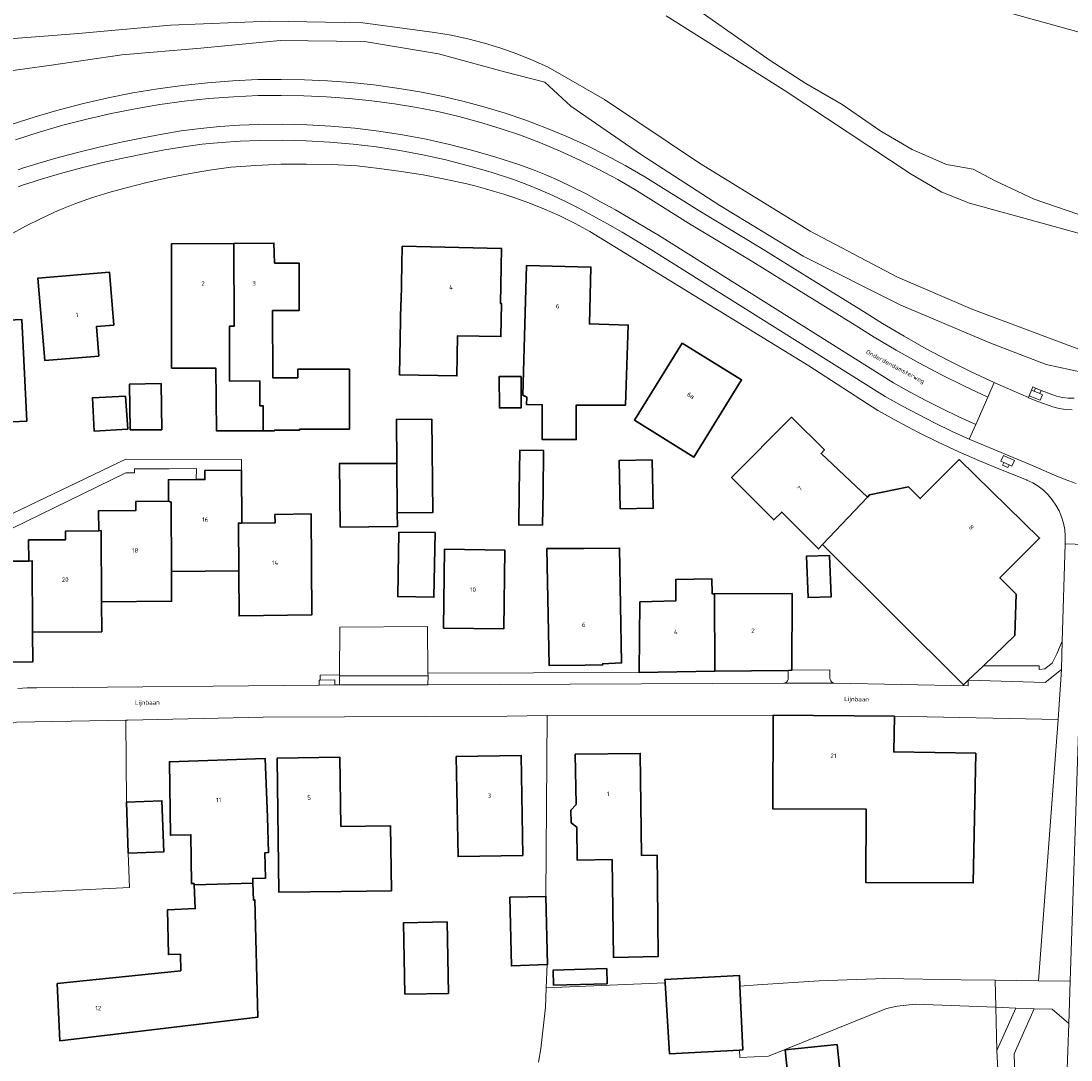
# Model space of a CAD drawing. Header units: metres. Extents: x 229229 to 231729, y 593167 to 595667.
# Tile 84 of 256: x 230013 to 230118, y 594741 to 594845. Entities that reach past the tile are written whole.
import ezdxf
from ezdxf.enums import TextEntityAlignment as Align

# ---------------------------------------------------------------- set-up
doc = ezdxf.new("R2010")
doc.units = ezdxf.units.M
for name, color, linetype, lineweight in [('B-WE-GR-GROENVOORZIENING-GV', 80, 'Continuous', 18), ('B-WE-OG-BEBOUWING-GV', 7, 'Continuous', 35), ('B-WE-OG-BEBOUWING-T18', 10, 'Continuous', 18), ('B-WE-OG-TERREIN_ERF-GV', 7, 'Continuous', 18), ('B-WE-OG-TOPOGRAFIE-T18', 10, 'Continuous', 18), ('B-WE-OG-WATER-GV', 130, 'Continuous', 18), ('B-WE-OG-WATER_SLOOT-GV', 120, 'Continuous', 18), ('B-WE-VH-ONVERHARD-GV', 252, 'Continuous', 18), ('B-WE-VH-VERHARDING_GESLOTEN-GV', 252, 'Continuous', 18), ('B-WE-VH-VERHARDING_OPEN-GV', 252, 'Continuous', 18)]:
    doc.layers.add(name, color=color, linetype=linetype, lineweight=lineweight)
doc.styles.add('NLCS-ISO-M250-T18', font='NLCS-ISO.ttf', dxfattribs={"height": 0.45})

msp = doc.modelspace()

# ---------------------------------------------------------------- linework, layer by layer
at = {"layer": 'B-WE-GR-GROENVOORZIENING-GV'}
for points in [[(230124.158, 594842.042), (230089.091, 594851.745)], [(230078.043, 594847.527), (230087.747, 594840.694), (230091.34, 594838.385), (230094.968, 594836.301), (230098.856, 594833.622), (230101.973, 594831.78), (230105.413, 594830.281), (230108.094, 594829.81), (230110.284, 594828.653), (230114.216, 594826.812), (230119.752, 594824.914)], [(230119.111, 594809.455), (230115.42, 594810.265), (230109.755, 594812.424), (230100.85, 594816.209), (230091.08, 594821.092), (230082.707, 594826.166), (230074.769, 594831.303), (230067.799, 594836.11), (230065.173, 594838.529), (230061.135, 594839.567), (230054.538, 594841.356), (230047.135, 594842.608), (230038.69, 594842.703), (230030.743, 594841.927), (230022.806, 594841.274), (230015.526, 594840.19), (230008.19, 594839.199)], [(230011.717, 594834.278), (230014.117, 594835.055), (230016.54, 594835.76), (230018.982, 594836.394), (230021.441, 594836.955), (230023.916, 594837.444), (230026.405, 594837.859), (230028.904, 594838.201), (230031.413, 594838.469), (230033.928, 594838.663), (230036.448, 594838.782), (230038.774, 594838.805), (230041.1, 594838.763), (230043.424, 594838.655), (230045.744, 594838.482), (230048.058, 594838.244), (230050.365, 594837.94), (230052.662, 594837.572), (230054.821, 594837.138), (230056.965, 594836.635), (230059.092, 594836.061), (230061.198, 594835.418), (230063.282, 594834.707), (230065.342, 594833.928), (230067.376, 594833.083), (230069.381, 594832.171), (230071.355, 594831.195), (230073.296, 594830.154), (230075.202, 594829.051), (230080.702, 594825.613), (230086.858, 594821.885), (230091.708, 594818.899), (230096.857, 594815.712), (230099.002, 594814.366), (230101.18, 594813.073), (230103.39, 594811.836), (230105.63, 594810.654), (230107.899, 594809.529), (230110.195, 594808.46), (230110.581, 594808.287), (230113.634, 594806.935), (230113.709, 594807.121), (230113.934, 594807.677), (230114.065, 594807.999), (230114.343, 594807.887), (230114.899, 594807.662), (230116.458, 594807.087), (230117.032, 594806.952), (230117.618, 594806.883), (230118.208, 594806.882)]]:
    msp.add_lwpolyline(points, dxfattribs=at)
for points in [[(230023.284, 594766.43), (230023.222, 594774.637), (230012.273, 594774.42), (230011.845, 594774.345), (230011.431, 594774.209), (230011.042, 594774.016), (230010.683, 594773.77), (230010.363, 594773.475), (230010.089, 594773.138), (230009.865, 594772.765), (230009.696, 594772.364), (230009.633, 594770.939), (230009.705, 594767.159), (230009.822, 594762.874), (230010.054, 594757.893), (230010.075, 594757.204), (230023.587, 594757.887), (230023.465, 594761.324)], [(230117.469, 594738.789), (230117.664, 594744.246), (230116.021, 594745.695), (230114.216, 594745.745), (230112.188, 594741.218), (230112.375, 594735.863), (230113.989, 594735.908), (230115.006, 594736.75)]]:
    msp.add_lwpolyline(points, close=True, dxfattribs=at)
at = {"layer": 'B-WE-OG-BEBOUWING-GV'}
for points in [[(230036.964, 594803.614), (230036.963, 594806.124), (230036.643, 594806.122), (230036.642, 594808.603), (230033.602, 594808.584), (230033.599, 594814.085), (230034.061, 594814.087), (230034.043, 594822.379), (230027.793, 594822.342), (230027.802, 594809.888), (230032.226, 594809.892), (230032.293, 594803.61)], [(230034.043, 594822.379), (230034.061, 594814.087), (230033.599, 594814.085), (230033.602, 594808.584), (230036.642, 594808.603), (230036.643, 594806.122), (230036.963, 594806.124), (230036.964, 594803.614), (230038.124, 594803.615), (230038.124, 594803.685), (230040.624, 594803.687), (230040.624, 594803.774), (230044.342, 594803.777), (230045.624, 594803.778), (230045.619, 594809.775), (230044.337, 594809.774), (230040.443, 594809.77), (230040.443, 594808.926), (230037.926, 594808.924), (230037.921, 594815.647), (230040.572, 594815.649), (230040.568, 594820.407), (230038.123, 594820.404), (230038.047, 594822.403)], [(230050.903, 594822.105), (230050.795, 594816.502), (230050.764, 594816.502), (230050.623, 594809.222), (230056.378, 594809.11), (230056.455, 594813.127), (230060.784, 594813.043), (230060.848, 594816.357), (230060.757, 594816.359), (230060.864, 594821.872)], [(230020.51, 594811.091), (230020.29, 594814.068), (230022.011, 594814.194), (230021.566, 594819.509), (230014.413, 594818.91), (230015.106, 594810.639)], [(230063.352, 594820.179), (230062.996, 594807.174), (230063.378, 594806.986), (230063.367, 594806.245), (230064.932, 594806.223), (230064.932, 594802.737), (230068.338, 594802.737), (230068.338, 594806.18), (230073.264, 594806.18), (230073.538, 594814.202), (230069.647, 594814.313), (230069.81, 594820.014)], [(229996.442, 594803.51), (229996.849, 594793.912), (230004.192, 594794.223), (230003.771, 594804.133), (230013.293, 594804.587), (230012.809, 594814.745), (230003.235, 594814.289), (230003.499, 594809.815), (230001.429, 594809.693), (230001.775, 594803.825)], [(230078.935, 594812.402), (230074.155, 594804.674), (230080.123, 594800.982), (230084.898, 594808.702)], [(230062.803, 594809.057), (230060.628, 594809.055), (230060.631, 594805.899), (230062.806, 594805.901)], [(230023.656, 594803.705), (230026.812, 594803.725), (230026.749, 594808.333), (230023.593, 594808.289)], [(230023.174, 594807.091), (230019.864, 594806.902), (230020.055, 594803.57), (230023.405, 594803.774)], [(230053.882, 594804.779), (230050.325, 594804.747), (230050.366, 594800.338), (230050.411, 594795.388), (230053.968, 594795.42)], [(230092.996, 594792.222), (230097.497, 594796.955), (230092.855, 594801.326), (230093.202, 594801.694), (230089.891, 594804.97), (230083.902, 594798.934), (230088.118, 594794.685), (230088.921, 594795.48), (230092.586, 594791.785)], [(230062.625, 594797.491), (230062.574, 594794.189), (230064.956, 594794.174), (230065.007, 594797.455), (230065.07, 594801.639), (230062.69, 594801.676)], [(230050.366, 594800.338), (230044.636, 594800.343), (230044.695, 594793.962), (230050.424, 594794.015), (230050.411, 594795.388)], [(230075.954, 594800.713), (230072.644, 594800.644), (230072.746, 594795.794), (230076.055, 594795.863)], [(230097.497, 594796.955), (230092.996, 594792.222), (230107.137, 594778.181), (230107.605, 594778.631), (230109.122, 594780.087), (230112.259, 594783.099), (230112.416, 594787.239), (230110.768, 594788.88), (230114.741, 594792.869), (230106.698, 594800.731), (230102.796, 594796.828), (230101.631, 594797.993), (230097.721, 594797.193)], [(230034.801, 594799.666), (230031.134, 594799.644), (230031.14, 594798.727), (230030.276, 594798.721), (230027.478, 594798.704), (230027.491, 594796.55), (230027.747, 594796.47), (230027.789, 594789.537), (230034.529, 594789.574), (230034.5, 594794.377), (230034.833, 594794.374)], [(230020.79, 594786.496), (230027.805, 594786.541), (230027.789, 594789.537), (230027.747, 594796.47), (230027.491, 594796.55), (230024.204, 594796.53), (230024.209, 594795.631), (230020.488, 594795.607), (230020.5, 594793.598), (230020.745, 594793.614)], [(230034.833, 594794.374), (230034.5, 594794.377), (230034.529, 594789.574), (230034.554, 594785.08), (230041.848, 594785.174), (230041.792, 594795.287), (230038.157, 594795.227), (230038.163, 594794.394)], [(230013.873, 594783.463), (230020.809, 594783.489), (230020.79, 594786.496), (230020.745, 594793.614), (230020.5, 594793.598), (230017.182, 594793.577), (230017.188, 594792.708), (230013.48, 594792.685), (230013.493, 594790.565), (230013.832, 594790.599)], [(230050.562, 594793.475), (230050.455, 594787.003), (230054.081, 594786.943), (230054.188, 594793.415)], [(230061.074, 594783.79), (230061.165, 594791.67), (230055.123, 594791.745), (230055.038, 594783.855)], [(230069.089, 594791.842), (230065.405, 594791.824), (230065.633, 594780.109), (230069.22, 594780.149), (230070.982, 594780.169), (230070.977, 594780.279), (230072.884, 594780.362), (230072.67, 594791.86)], [(230093.715, 594791.138), (230091.396, 594791.051), (230091.553, 594786.907), (230093.872, 594786.995)], [(230013.493, 594790.565), (230010.192, 594790.546), (230010.197, 594789.656), (230006.542, 594789.633), (230006.59, 594780.429), (230013.884, 594780.469), (230013.873, 594783.463), (230013.832, 594790.599)], [(230082.222, 594779.553), (230082.185, 594787.285), (230081.955, 594787.284), (230081.912, 594788.789), (230078.301, 594788.718), (230078.319, 594786.597), (230074.707, 594786.482), (230074.64, 594779.398)], [(230082.185, 594787.285), (230082.222, 594779.553), (230089.557, 594779.622), (230089.93, 594779.626), (230089.953, 594787.332)], [(230108.36, 594771.333), (230100.146, 594771.455), (230100.199, 594775.025), (230088.056, 594775.123), (230088.016, 594765.764), (230097.375, 594765.724), (230097.344, 594758.378), (230108.112, 594758.332)], [(230044.745, 594763.985), (230044.654, 594770.921), (230038.391, 594770.831), (230038.538, 594757.426), (230044.831, 594757.495), (230049.815, 594757.561), (230049.73, 594764.051)], [(230056.321, 594771.012), (230056.496, 594760.973), (230062.984, 594761.084), (230062.816, 594771.111)], [(230071.944, 594760.68), (230071.974, 594758.122), (230072.058, 594750.871), (230076.556, 594750.977), (230076.472, 594758.174), (230076.438, 594761.104), (230074.866, 594761.085), (230074.741, 594771.311), (230068.238, 594771.216), (230068.333, 594766.204), (230067.79, 594765.617), (230067.821, 594764.363), (230068.401, 594763.917), (230068.439, 594760.606)], [(230035.94, 594758.303), (230035.925, 594758.786), (230037.223, 594758.829), (230037.142, 594761.367), (230037.507, 594761.378), (230037.393, 594764.909), (230037.175, 594770.792), (230027.587, 594770.47), (230027.69, 594763.117), (230029.74, 594763.161), (230029.786, 594758.266), (230030.051, 594758.264), (230030.057, 594758.143)], [(230023.284, 594766.43), (230023.465, 594761.324), (230027.007, 594761.449), (230026.827, 594766.562)], [(230035.94, 594758.303), (230030.057, 594758.143), (230030.167, 594755.762), (230027.376, 594755.636), (230027.479, 594751.168), (230028.679, 594751.196), (230028.717, 594749.547), (230016.344, 594748.254), (230016.617, 594742.508), (230036.441, 594744.904), (230036.134, 594756.649), (230035.994, 594756.614)], [(230065.432, 594750.16), (230065.441, 594750.16), (230065.297, 594756.979), (230061.688, 594756.903), (230061.833, 594750.024)], [(230051.173, 594747.204), (230055.532, 594747.266), (230055.396, 594754.438), (230051.038, 594754.355)], [(230071.388, 594749.752), (230066.035, 594749.617), (230066.073, 594748.113), (230071.426, 594748.248)], [(230084.69, 594741.605), (230085.014, 594741.622), (230084.725, 594748.015), (230084.677, 594749.072), (230077.22, 594748.659), (230077.241, 594748.317), (230077.668, 594741.234)], [(230094.482, 594742.156), (230089.265, 594741.619), (230089.732, 594737.085), (230094.949, 594737.622)]]:
    msp.add_lwpolyline(points, close=True, dxfattribs=at)
at = {"layer": 'B-WE-OG-TERREIN_ERF-GV'}
for points in [[(230012.381, 594777.818), (230013.335, 594777.858), (230014.289, 594777.878), (230042.575, 594778.151), (230042.571, 594778.651), (230042.675, 594778.652), (230042.67, 594779.152), (230044.618, 594779.171), (230044.643, 594783.955), (230053.429, 594784.006), (230053.483, 594779.332), (230074.64, 594779.398), (230074.707, 594786.482), (230078.319, 594786.597), (230078.301, 594788.718), (230081.912, 594788.789), (230081.955, 594787.284), (230082.185, 594787.285), (230089.953, 594787.332), (230089.93, 594779.626), (230093.732, 594779.662), (230093.746, 594778.847), (230093.763, 594778.703), (230093.823, 594778.572), (230093.92, 594778.464), (230094.044, 594778.39), (230094.185, 594778.357), (230107.609, 594778.073), (230107.605, 594778.631), (230107.137, 594778.181), (230092.996, 594792.222), (230092.586, 594791.785), (230088.921, 594795.48), (230088.118, 594794.685), (230083.902, 594798.934), (230089.891, 594804.97), (230093.202, 594801.694), (230092.855, 594801.326), (230097.497, 594796.955), (230097.721, 594797.193), (230101.631, 594797.993), (230102.796, 594796.828), (230106.698, 594800.731), (230114.741, 594792.869), (230110.768, 594788.88), (230112.416, 594787.239), (230112.259, 594783.099), (230109.122, 594780.087), (230114.692, 594780.064), (230114.699, 594779.696), (230115.263, 594779.782), (230116.007, 594780.331), (230116.491, 594781.269), (230117.005, 594782.546), (230117.297, 594792.309), (230117.32, 594793.078), (230117.264, 594793.728), (230117.141, 594794.369), (230116.953, 594794.993), (230116.702, 594795.595), (230116.39, 594796.168), (230116.02, 594796.706), (230115.597, 594797.202), (230115.125, 594797.653), (230114.61, 594798.052), (230114.056, 594798.397), (230113.469, 594798.682), (230113.436, 594798.7), (230110.838, 594799.749), (230108.731, 594800.602), (230106.647, 594801.508), (230104.587, 594802.467), (230102.551, 594803.479), (230100.542, 594804.541), (230098.561, 594805.655), (230091.632, 594810.108), (230069.706, 594823.582), (230068.22, 594824.385), (230066.704, 594825.129), (230065.16, 594825.814), (230063.591, 594826.437), (230061.998, 594826.999), (230061.081, 594827.303), (230060.158, 594827.589), (230059.23, 594827.856), (230058.297, 594828.105), (230057.359, 594828.336), (230055.186, 594828.812), (230053.002, 594829.231), (230050.807, 594829.592), (230048.603, 594829.895), (230046.392, 594830.139), (230043.858, 594830.271), (230041.321, 594830.324), (230038.784, 594830.297), (230036.249, 594830.19), (230033.718, 594830.004), (230031.603, 594829.714), (230029.498, 594829.361), (230027.404, 594828.946), (230025.323, 594828.468), (230023.258, 594827.929), (230021.515, 594827.475), (230019.792, 594826.946), (230018.095, 594826.344), (230016.424, 594825.669), (230014.785, 594824.922), (230013.179, 594824.105), (230011.61, 594823.22)], [(230005.479, 594792.285), (230023.225, 594800.775), (230034.794, 594800.739), (230034.801, 594799.666), (230034.833, 594794.374), (230038.163, 594794.394), (230038.157, 594795.227), (230041.792, 594795.287), (230041.848, 594785.174), (230034.554, 594785.08), (230034.529, 594789.574), (230027.789, 594789.537), (230027.805, 594786.541), (230020.79, 594786.496), (230020.809, 594783.489), (230013.873, 594783.463), (230013.884, 594780.469), (230006.59, 594780.429)], [(230010.192, 594790.546), (230013.493, 594790.565), (230013.48, 594792.685), (230017.188, 594792.708), (230017.182, 594793.577), (230020.5, 594793.598), (230020.488, 594795.607), (230024.209, 594795.631), (230024.204, 594796.53), (230027.491, 594796.55), (230027.478, 594798.704), (230030.276, 594798.721), (230030.299, 594799.852), (230027.553, 594799.802), (230024.086, 594799.796), (230024.088, 594799.399), (230023.207, 594799.399), (230006.082, 594791.048)], [(230064.55, 594740.394), (230064.777, 594741.739), (230065.255, 594745.88), (230065.336, 594747.836), (230065.432, 594750.16), (230061.833, 594750.024), (230061.688, 594756.903), (230065.297, 594756.979), (230065.413, 594775.096), (230061.404, 594775.021), (230036.961, 594774.92), (230023.409, 594774.641), (230023.222, 594774.637), (230023.284, 594766.43), (230026.827, 594766.562), (230027.007, 594761.449), (230023.465, 594761.324), (230023.587, 594757.887), (230010.075, 594757.204)], [(230110.804, 594735.214), (230110.478, 594741.558), (230110.359, 594745.886), (230102.273, 594746.181), (230100.466, 594745.988), (230099.42, 594745.773), (230087.608, 594740.991), (230084.719, 594740.843), (230084.69, 594741.605), (230077.668, 594741.234), (230077.241, 594748.317), (230065.336, 594747.836), (230065.255, 594745.88), (230064.777, 594741.739), (230064.55, 594740.394)]]:
    msp.add_lwpolyline(points, dxfattribs=at)
for points in [[(230036.964, 594803.614), (230032.293, 594803.61), (230032.226, 594809.892), (230027.802, 594809.888), (230027.793, 594822.342), (230034.043, 594822.379), (230038.047, 594822.403), (230038.123, 594820.404), (230040.568, 594820.407), (230040.572, 594815.649), (230037.921, 594815.647), (230037.926, 594808.924), (230040.443, 594808.926), (230040.443, 594809.77), (230044.337, 594809.774), (230045.619, 594809.775), (230045.624, 594803.778), (230044.342, 594803.777), (230040.624, 594803.774), (230040.624, 594803.687), (230038.124, 594803.685), (230038.124, 594803.615)], [(230050.623, 594809.222), (230050.764, 594816.502), (230050.795, 594816.502), (230050.903, 594822.105), (230060.864, 594821.872), (230060.757, 594816.359), (230060.848, 594816.357), (230060.784, 594813.043), (230056.455, 594813.127), (230056.378, 594809.11)], [(230020.51, 594811.091), (230015.106, 594810.639), (230014.413, 594818.91), (230021.566, 594819.509), (230022.011, 594814.194), (230020.29, 594814.068)], [(230064.932, 594802.737), (230064.932, 594806.223), (230063.367, 594806.245), (230063.378, 594806.986), (230062.996, 594807.174), (230063.352, 594820.179), (230069.81, 594820.014), (230069.647, 594814.313), (230073.538, 594814.202), (230073.264, 594806.18), (230068.338, 594806.18), (230068.338, 594802.737)], [(230004.192, 594794.223), (229996.849, 594793.912), (229996.442, 594803.51), (230001.775, 594803.825), (230001.429, 594809.693), (230003.499, 594809.815), (230003.235, 594814.289), (230012.809, 594814.745), (230013.293, 594804.587), (230003.771, 594804.133)], [(230078.935, 594812.402), (230084.898, 594808.702), (230080.123, 594800.982), (230074.155, 594804.674)], [(230060.628, 594809.055), (230062.803, 594809.057), (230062.806, 594805.901), (230060.631, 594805.899)], [(230026.812, 594803.725), (230023.656, 594803.705), (230023.593, 594808.289), (230026.749, 594808.333)], [(230023.405, 594803.774), (230020.055, 594803.57), (230019.864, 594806.902), (230023.174, 594807.091)], [(230050.411, 594795.388), (230050.424, 594794.015), (230044.695, 594793.962), (230044.636, 594800.343), (230050.366, 594800.338), (230050.325, 594804.747), (230053.882, 594804.779), (230053.968, 594795.42)], [(230062.625, 594797.491), (230062.69, 594801.676), (230065.07, 594801.639), (230065.007, 594797.455), (230064.956, 594794.174), (230062.574, 594794.189)], [(230072.644, 594800.644), (230075.954, 594800.713), (230076.055, 594795.863), (230072.746, 594795.794)], [(230054.188, 594793.415), (230054.081, 594786.943), (230050.455, 594787.003), (230050.562, 594793.475)], [(230061.165, 594791.67), (230061.074, 594783.79), (230055.038, 594783.855), (230055.123, 594791.745)], [(230069.089, 594791.842), (230072.67, 594791.86), (230072.884, 594780.362), (230070.977, 594780.279), (230070.982, 594780.169), (230069.22, 594780.149), (230065.633, 594780.109), (230065.405, 594791.824)], [(230093.715, 594791.138), (230093.872, 594786.995), (230091.553, 594786.907), (230091.396, 594791.051)], [(230109.122, 594780.087), (230107.605, 594778.631), (230115.319, 594778.397), (230116.93, 594779.694), (230117.005, 594782.546), (230116.491, 594781.269), (230116.007, 594780.331), (230115.263, 594779.782), (230114.699, 594779.696), (230114.692, 594780.064)], [(230065.432, 594750.16), (230065.336, 594747.836), (230077.241, 594748.317), (230077.22, 594748.659), (230084.677, 594749.072), (230084.725, 594748.015), (230086.489, 594748.142), (230092.663, 594748.533), (230099.233, 594748.772), (230106.894, 594748.636), (230110.285, 594748.595), (230114.649, 594748.542), (230116.61, 594774.69), (230100.199, 594775.025), (230100.146, 594771.455), (230108.36, 594771.333), (230108.112, 594758.332), (230097.344, 594758.378), (230097.375, 594765.724), (230088.016, 594765.764), (230088.056, 594775.123), (230065.413, 594775.096), (230065.297, 594756.979), (230065.441, 594750.16)], [(230038.538, 594757.426), (230038.391, 594770.831), (230044.654, 594770.921), (230044.745, 594763.985), (230049.73, 594764.051), (230049.815, 594757.561), (230044.831, 594757.495)], [(230056.321, 594771.012), (230062.816, 594771.111), (230062.984, 594761.084), (230056.496, 594760.973)], [(230071.974, 594758.122), (230071.944, 594760.68), (230068.439, 594760.606), (230068.401, 594763.917), (230067.821, 594764.363), (230067.79, 594765.617), (230068.333, 594766.204), (230068.238, 594771.216), (230074.741, 594771.311), (230074.866, 594761.085), (230076.438, 594761.104), (230076.472, 594758.174), (230076.556, 594750.977), (230072.058, 594750.871)], [(230036.441, 594744.904), (230016.617, 594742.508), (230016.344, 594748.254), (230028.717, 594749.547), (230028.679, 594751.196), (230027.479, 594751.168), (230027.376, 594755.636), (230030.167, 594755.762), (230030.057, 594758.143), (230030.051, 594758.264), (230029.786, 594758.266), (230029.74, 594763.161), (230027.69, 594763.117), (230027.587, 594770.47), (230037.175, 594770.792), (230037.393, 594764.909), (230037.507, 594761.378), (230037.142, 594761.367), (230037.223, 594758.829), (230035.925, 594758.786), (230035.94, 594758.303), (230035.994, 594756.614), (230036.134, 594756.649)], [(230051.038, 594754.355), (230055.396, 594754.438), (230055.532, 594747.266), (230051.173, 594747.204)], [(230071.388, 594749.752), (230071.426, 594748.248), (230066.073, 594748.113), (230066.035, 594749.617)], [(230089.265, 594741.619), (230094.482, 594742.156), (230094.949, 594737.622), (230089.732, 594737.085)]]:
    msp.add_lwpolyline(points, close=True, dxfattribs=at)
at = {"layer": 'B-WE-OG-WATER-GV'}
for points in [[(230005.961, 594842.427), (230018.482, 594843.399), (230027.705, 594844.224), (230037.598, 594844.635), (230046.956, 594844.472), (230054.138, 594843.513), (230055.82, 594843.216), (230057.488, 594842.85), (230059.139, 594842.417), (230060.772, 594841.916), (230062.383, 594841.349), (230063.969, 594840.716), (230065.528, 594840.019), (230071.158, 594836.779), (230080.687, 594830.408), (230091.754, 594823.613), (230100.524, 594818.988), (230108.064, 594815.746), (230119.473, 594811.498)], [(230176.894, 594820.395), (230165.252, 594819.443), (230161.339, 594819.123), (230158.669, 594818.904), (230158.641, 594819.319), (230139.665, 594824.599), (230140.094, 594826.138), (230137.28, 594826.911), (230135.19, 594819.745), (230133.702, 594820.125), (230133.529, 594819.476), (230132.311, 594819.811), (230127.221, 594821.109), (230126.195, 594821.334), (230126.023, 594821.371), (230107.715, 594826.408), (230104.954, 594827.5), (230101.873, 594829.298), (230089.163, 594837.711), (230077.336, 594845.18)]]:
    msp.add_lwpolyline(points, dxfattribs=at)
at = {"layer": 'B-WE-OG-WATER_SLOOT-GV'}
for points in [[(230077.336, 594845.18), (230089.163, 594837.711), (230101.873, 594829.298), (230104.954, 594827.5), (230107.715, 594826.408), (230126.023, 594821.371), (230125.654, 594823.417), (230123.676, 594823.73), (230119.752, 594824.914), (230114.216, 594826.812), (230110.284, 594828.653), (230108.094, 594829.81), (230105.413, 594830.281), (230101.973, 594831.78), (230098.856, 594833.622), (230094.968, 594836.301), (230091.34, 594838.385), (230087.747, 594840.694), (230078.043, 594847.527)], [(230119.473, 594811.498), (230108.064, 594815.746), (230100.524, 594818.988), (230091.754, 594823.613), (230080.687, 594830.408), (230071.158, 594836.779), (230065.528, 594840.019), (230063.969, 594840.716), (230062.383, 594841.349), (230060.772, 594841.916), (230059.139, 594842.417), (230057.488, 594842.85), (230055.82, 594843.216), (230054.138, 594843.513), (230046.956, 594844.472), (230037.598, 594844.635), (230027.705, 594844.224), (230018.482, 594843.399), (230005.961, 594842.427)], [(230008.19, 594839.199), (230015.526, 594840.19), (230022.806, 594841.274), (230030.743, 594841.927), (230038.69, 594842.703), (230047.135, 594842.608), (230054.538, 594841.356), (230061.135, 594839.567), (230065.173, 594838.529), (230067.799, 594836.11), (230074.769, 594831.303), (230082.707, 594826.166), (230091.08, 594821.092), (230100.85, 594816.209), (230109.755, 594812.424), (230115.42, 594810.265), (230119.111, 594809.455)]]:
    msp.add_lwpolyline(points, dxfattribs=at)
at = {"layer": 'B-WE-VH-ONVERHARD-GV'}
msp.add_lwpolyline([(230084.725, 594748.015), (230085.014, 594741.622), (230084.69, 594741.605), (230084.719, 594740.843), (230087.608, 594740.991), (230099.42, 594745.773), (230100.466, 594745.988), (230102.273, 594746.181), (230110.359, 594745.886), (230110.285, 594748.595), (230106.894, 594748.636), (230099.233, 594748.772), (230092.663, 594748.533), (230086.489, 594748.142)], close=True, dxfattribs=at)
at = {"layer": 'B-WE-VH-VERHARDING_GESLOTEN-GV'}
for points in [[(230012.171, 594832.743), (230014.531, 594833.508), (230016.912, 594834.203), (230019.313, 594834.828), (230021.731, 594835.381), (230024.164, 594835.862), (230026.611, 594836.272), (230029.069, 594836.609), (230031.535, 594836.873), (230034.008, 594837.065), (230036.486, 594837.183), (230038.766, 594837.206), (230041.046, 594837.164), (230043.324, 594837.059), (230045.599, 594836.889), (230047.867, 594836.656), (230050.128, 594836.359), (230052.38, 594835.998), (230054.486, 594835.575), (230056.577, 594835.083), (230058.651, 594834.523), (230060.706, 594833.896), (230062.739, 594833.202), (230064.748, 594832.443), (230066.732, 594831.618), (230068.687, 594830.729), (230070.613, 594829.777), (230072.507, 594828.763), (230074.366, 594827.687), (230079.863, 594824.251), (230086.024, 594820.519), (230090.868, 594817.538), (230096.003, 594814.359), (230098.183, 594812.992), (230100.396, 594811.679), (230102.641, 594810.422), (230104.917, 594809.222), (230107.222, 594808.078), (230109.555, 594806.993), (230110.195, 594808.46), (230107.899, 594809.529), (230105.63, 594810.654), (230103.39, 594811.836), (230101.18, 594813.073), (230099.002, 594814.366), (230096.857, 594815.712), (230091.708, 594818.899), (230086.858, 594821.885), (230080.702, 594825.613), (230075.202, 594829.051), (230073.296, 594830.154), (230071.355, 594831.195), (230069.381, 594832.171), (230067.376, 594833.083), (230065.342, 594833.928), (230063.282, 594834.707), (230061.198, 594835.418), (230059.092, 594836.061), (230056.965, 594836.635), (230054.821, 594837.138), (230052.662, 594837.572), (230050.365, 594837.94), (230048.058, 594838.244), (230045.744, 594838.482), (230043.424, 594838.655), (230041.1, 594838.763), (230038.774, 594838.805), (230036.448, 594838.782), (230033.928, 594838.663), (230031.413, 594838.469), (230028.904, 594838.201), (230026.405, 594837.859), (230023.916, 594837.444), (230021.441, 594836.955), (230018.982, 594836.394), (230016.54, 594835.76), (230014.117, 594835.055), (230011.717, 594834.278)], [(230012.435, 594829.746), (230012.979, 594829.932), (230013.524, 594830.112), (230014.071, 594830.287), (230016.219, 594830.91), (230018.379, 594831.489), (230020.551, 594832.023), (230022.733, 594832.512), (230024.925, 594832.957), (230026.84, 594833.333), (230028.766, 594833.647), (230030.701, 594833.899), (230032.643, 594834.088), (230034.591, 594834.214), (230036.541, 594834.278), (230038.948, 594834.303), (230041.354, 594834.249), (230043.758, 594834.117), (230046.155, 594833.907), (230048.545, 594833.619), (230050.924, 594833.254), (230053.29, 594832.811), (230055.641, 594832.292), (230057.973, 594831.697), (230060.284, 594831.026), (230062.573, 594830.28), (230063.947, 594829.777), (230065.305, 594829.234), (230066.646, 594828.649), (230067.969, 594828.024), (230069.273, 594827.36), (230070.772, 594826.553), (230072.261, 594825.726), (230073.739, 594824.88), (230075.206, 594824.015), (230076.661, 594823.131), (230100.119, 594808.422), (230101.732, 594807.519), (230103.362, 594806.649), (230105.008, 594805.81), (230106.671, 594805.003), (230108.349, 594804.229), (230109.555, 594806.993), (230107.222, 594808.078), (230104.917, 594809.222), (230102.641, 594810.422), (230100.396, 594811.679), (230098.183, 594812.992), (230096.003, 594814.359), (230090.868, 594817.538), (230086.024, 594820.519), (230079.863, 594824.251), (230074.366, 594827.687), (230072.507, 594828.763), (230070.613, 594829.777), (230068.687, 594830.729), (230066.732, 594831.618), (230064.748, 594832.443), (230062.739, 594833.202), (230060.706, 594833.896), (230058.651, 594834.523), (230056.577, 594835.083), (230054.486, 594835.575), (230052.38, 594835.998), (230050.128, 594836.359), (230047.867, 594836.656), (230045.599, 594836.889), (230043.324, 594837.059), (230041.046, 594837.164), (230038.766, 594837.206), (230036.486, 594837.183), (230034.008, 594837.065), (230031.535, 594836.873), (230029.069, 594836.609), (230026.611, 594836.272), (230024.164, 594835.862), (230021.731, 594835.381), (230019.313, 594834.828), (230016.912, 594834.203), (230014.531, 594833.508), (230012.171, 594832.743)], [(230012.447, 594828.053), (230012.97, 594828.238), (230013.495, 594828.418), (230014.022, 594828.592), (230014.55, 594828.761), (230016.663, 594829.373), (230018.788, 594829.942), (230020.924, 594830.467), (230023.071, 594830.949), (230025.227, 594831.386), (230027.099, 594831.754), (230028.982, 594832.061), (230030.874, 594832.308), (230032.773, 594832.493), (230034.677, 594832.617), (230036.584, 594832.679), (230038.939, 594832.703), (230041.293, 594832.65), (230043.645, 594832.521), (230045.991, 594832.316), (230048.329, 594832.034), (230050.656, 594831.676), (230052.971, 594831.243), (230055.271, 594830.735), (230057.552, 594830.153), (230059.814, 594829.497), (230062.053, 594828.767), (230063.38, 594828.281), (230064.692, 594827.756), (230065.988, 594827.191), (230067.266, 594826.588), (230068.525, 594825.946), (230070.005, 594825.149), (230071.474, 594824.333), (230072.932, 594823.498), (230074.38, 594822.645), (230075.816, 594821.772), (230099.296, 594807.05), (230100.944, 594806.127), (230102.61, 594805.236), (230104.294, 594804.378), (230105.993, 594803.553), (230107.709, 594802.762), (230108.349, 594804.229), (230106.671, 594805.003), (230105.008, 594805.81), (230103.362, 594806.649), (230101.732, 594807.519), (230100.119, 594808.422), (230076.661, 594823.131), (230075.206, 594824.015), (230073.739, 594824.88), (230072.261, 594825.726), (230070.772, 594826.553), (230069.273, 594827.36), (230067.969, 594828.024), (230066.646, 594828.649), (230065.305, 594829.234), (230063.947, 594829.777), (230062.573, 594830.28), (230060.284, 594831.026), (230057.973, 594831.697), (230055.641, 594832.292), (230053.29, 594832.811), (230050.924, 594833.254), (230048.545, 594833.619), (230046.155, 594833.907), (230043.758, 594834.117), (230041.354, 594834.249), (230038.948, 594834.303), (230036.541, 594834.278), (230034.591, 594834.214), (230032.643, 594834.088), (230030.701, 594833.899), (230028.766, 594833.647), (230026.84, 594833.333), (230024.925, 594832.957), (230022.733, 594832.512), (230020.551, 594832.023), (230018.379, 594831.489), (230016.219, 594830.91), (230014.071, 594830.287), (230013.524, 594830.112), (230012.979, 594829.932), (230012.435, 594829.746)]]:
    msp.add_lwpolyline(points, dxfattribs=at)
at = {"layer": 'B-WE-VH-VERHARDING_OPEN-GV'}
for points in [[(230090.457, 594856.642), (230089.091, 594851.745), (230124.158, 594842.042), (230127.827, 594841.017), (230128.368, 594840.821), (230128.88, 594840.557), (230129.354, 594840.23), (230129.782, 594839.846), (230130.158, 594839.41), (230131.974, 594845.613), (230131.268, 594845.593), (230130.562, 594845.626), (230129.861, 594845.711), (230129.168, 594845.848), (230128.487, 594846.037)], [(230115.047, 594807.227), (230114.769, 594807.339), (230114.213, 594807.565), (230113.934, 594807.677), (230113.709, 594807.121), (230114.821, 594806.671)], [(230114.343, 594807.887), (230114.065, 594807.999), (230113.934, 594807.677), (230114.213, 594807.565)], [(230114.899, 594807.662), (230114.343, 594807.887), (230114.213, 594807.565), (230114.769, 594807.339)], [(230030.276, 594798.721), (230031.14, 594798.727), (230031.134, 594799.644), (230034.801, 594799.666), (230034.794, 594800.739), (230023.225, 594800.775), (230005.479, 594792.285), (230002.206, 594790.719), (229995.221, 594790.367), (229995.445, 594788.983), (230002.337, 594789.222), (230006.082, 594791.048), (230023.207, 594799.399), (230024.088, 594799.399), (230024.086, 594799.796), (230027.553, 594799.802), (230030.299, 594799.852)], [(230111.973, 594800.082), (230111.7, 594800.206), (230111.576, 594799.932), (230111.029, 594800.181), (230111.153, 594800.454), (230110.88, 594800.578), (230111.128, 594801.124), (230112.221, 594800.628)], [(230111.7, 594800.206), (230111.973, 594800.082), (230112.221, 594800.628), (230111.128, 594801.124), (230110.88, 594800.578), (230111.153, 594800.454)], [(230111.7, 594800.206), (230111.153, 594800.454), (230111.029, 594800.181), (230111.576, 594799.932)], [(230117.297, 594792.309), (230117.005, 594782.546), (230116.93, 594779.694), (230116.61, 594774.69), (230114.649, 594748.542), (230117.817, 594748.504), (230117.818, 594748.529), (230118.647, 594773.485), (230119.308, 594792.238)], [(230044.618, 594779.071), (230053.485, 594779.08), (230053.483, 594779.332), (230053.429, 594784.006), (230044.643, 594783.955), (230044.618, 594779.171)], [(230089.557, 594779.622), (230082.222, 594779.553), (230074.64, 594779.398), (230053.483, 594779.332), (230053.485, 594779.08), (230053.481, 594778.182), (230089.117, 594778.346), (230089.263, 594778.378), (230089.391, 594778.454), (230089.49, 594778.565), (230089.55, 594778.702), (230089.564, 594778.851)], [(230093.732, 594779.662), (230089.93, 594779.626), (230089.557, 594779.622), (230089.564, 594778.851), (230089.55, 594778.702), (230089.49, 594778.565), (230089.391, 594778.454), (230089.263, 594778.378), (230089.117, 594778.346), (230094.185, 594778.357), (230094.044, 594778.39), (230093.92, 594778.464), (230093.823, 594778.572), (230093.763, 594778.703), (230093.746, 594778.847)], [(230042.675, 594778.652), (230042.571, 594778.651), (230042.575, 594778.151), (230044.163, 594778.167), (230044.166, 594778.667)], [(230044.613, 594778.171), (230044.616, 594778.671), (230044.618, 594779.071), (230044.618, 594779.171), (230042.67, 594779.152), (230042.675, 594778.652), (230044.166, 594778.667), (230044.163, 594778.167)], [(230044.616, 594778.671), (230044.613, 594778.171), (230053.481, 594778.182), (230053.485, 594779.08), (230044.618, 594779.071)], [(230110.359, 594745.886), (230112.383, 594745.812), (230114.216, 594745.745), (230116.021, 594745.695), (230117.664, 594744.246), (230117.817, 594748.504), (230114.649, 594748.542), (230110.285, 594748.595)], [(230110.478, 594741.558), (230112.383, 594745.812), (230110.359, 594745.886)]]:
    msp.add_lwpolyline(points, close=True, dxfattribs=at)
for points in [[(230118.405, 594798.33), (230117.313, 594798.738), (230116.231, 594799.17), (230115.158, 594799.625), (230114.095, 594800.103), (230107.709, 594802.762), (230105.993, 594803.553), (230104.294, 594804.378), (230102.61, 594805.236), (230100.944, 594806.127), (230099.296, 594807.05), (230075.816, 594821.772), (230074.38, 594822.645), (230072.932, 594823.498), (230071.474, 594824.333), (230070.005, 594825.149), (230068.525, 594825.946), (230067.266, 594826.588), (230065.988, 594827.191), (230064.692, 594827.756), (230063.38, 594828.281), (230062.053, 594828.767), (230059.814, 594829.497), (230057.552, 594830.153), (230055.271, 594830.735), (230052.971, 594831.243), (230050.656, 594831.676), (230048.329, 594832.034), (230045.991, 594832.316), (230043.645, 594832.521), (230041.293, 594832.65), (230038.939, 594832.703), (230036.584, 594832.679), (230034.677, 594832.617), (230032.773, 594832.493), (230030.874, 594832.308), (230028.982, 594832.061), (230027.099, 594831.754), (230025.227, 594831.386), (230023.071, 594830.949), (230020.924, 594830.467), (230018.788, 594829.942), (230016.663, 594829.373), (230014.55, 594828.761), (230014.022, 594828.592), (230013.495, 594828.418), (230012.97, 594828.238), (230012.447, 594828.053)], [(230011.61, 594823.22), (230013.179, 594824.105), (230014.785, 594824.922), (230016.424, 594825.669), (230018.095, 594826.344), (230019.792, 594826.946), (230021.515, 594827.475), (230023.258, 594827.929), (230025.323, 594828.468), (230027.404, 594828.946), (230029.498, 594829.361), (230031.603, 594829.714), (230033.718, 594830.004), (230036.249, 594830.19), (230038.784, 594830.297), (230041.321, 594830.324), (230043.858, 594830.271), (230046.392, 594830.139), (230048.603, 594829.895), (230050.807, 594829.592), (230053.002, 594829.231), (230055.186, 594828.812), (230057.359, 594828.336), (230058.297, 594828.105), (230059.23, 594827.856), (230060.158, 594827.589), (230061.081, 594827.303), (230061.998, 594826.999), (230063.591, 594826.437), (230065.16, 594825.814), (230066.704, 594825.129), (230068.22, 594824.385), (230069.706, 594823.582), (230091.632, 594810.108), (230098.561, 594805.655), (230100.542, 594804.541), (230102.551, 594803.479), (230104.587, 594802.467), (230106.647, 594801.508), (230108.731, 594800.602), (230110.838, 594799.749), (230113.436, 594798.7), (230113.469, 594798.682), (230114.056, 594798.397), (230114.61, 594798.052), (230115.125, 594797.653), (230115.597, 594797.202), (230116.02, 594796.706), (230116.39, 594796.168), (230116.702, 594795.595), (230116.953, 594794.993), (230117.141, 594794.369), (230117.264, 594793.728), (230117.32, 594793.078), (230117.297, 594792.309), (230119.308, 594792.238)], [(230118.004, 594805.724), (230117.349, 594805.754), (230116.701, 594805.852), (230116.067, 594806.017), (230114.573, 594806.562), (230113.644, 594806.93), (230113.634, 594806.935), (230110.581, 594808.287), (230110.195, 594808.46), (230109.555, 594806.993), (230108.349, 594804.229), (230107.709, 594802.762), (230114.095, 594800.103), (230115.158, 594799.625), (230116.231, 594799.17), (230117.313, 594798.738), (230118.405, 594798.33)], [(230118.208, 594806.882), (230117.618, 594806.883), (230117.032, 594806.952), (230116.458, 594807.087), (230114.899, 594807.662), (230114.769, 594807.339), (230115.047, 594807.227), (230114.821, 594806.671), (230113.709, 594807.121), (230113.634, 594806.935), (230113.644, 594806.93), (230114.573, 594806.562), (230116.067, 594806.017), (230116.701, 594805.852), (230117.349, 594805.754), (230118.004, 594805.724)], [(230121.717, 594734.049), (230121.845, 594741.173), (230122.366, 594756.241), (230122.538, 594768.986), (230123.249, 594788.839), (230123.367, 594792.094), (230119.308, 594792.238), (230118.647, 594773.485), (230117.818, 594748.529), (230117.817, 594748.504), (230117.664, 594744.246), (230117.469, 594738.789)], [(230012.273, 594774.42), (230023.222, 594774.637), (230023.409, 594774.641), (230036.961, 594774.92), (230061.404, 594775.021), (230065.413, 594775.096), (230088.056, 594775.123), (230100.199, 594775.025), (230116.61, 594774.69), (230116.93, 594779.694), (230115.319, 594778.397), (230107.605, 594778.631), (230107.609, 594778.073), (230094.185, 594778.357), (230089.117, 594778.346), (230053.481, 594778.182), (230044.613, 594778.171), (230044.163, 594778.167), (230042.575, 594778.151), (230014.289, 594777.878), (230013.335, 594777.858), (230012.381, 594777.818)], [(230112.375, 594735.863), (230112.188, 594741.218), (230114.216, 594745.745), (230112.383, 594745.812), (230110.478, 594741.558), (230110.804, 594735.214)]]:
    msp.add_lwpolyline(points, dxfattribs=at)

# ---------------------------------------------------------------- texts
at = {"layer": 'B-WE-OG-BEBOUWING-T18', "style": 'NLCS-ISO-M250-T18'}
for s, p in [('2', (230030.942, 594818.361)), ('3', (230036.069, 594818.391)), ('16', (230031.167, 594794.727)), ('18', (230024.146, 594791.631)), ('20', (230017.14, 594788.708)), ('6', (230069.085, 594784.2))]:
    msp.add_text(s, height=0.45, dxfattribs=at).set_placement(p, align=Align.MIDDLE)
for s, rotation, p in [('4', 359, (230055.79, 594817.99)), ('6', 359.3, (230066.479, 594816.098)), ('1', 4.2, (230018.323, 594815.223)), ('6a', 328.3, (230079.808, 594807.153)), ('7', 44.7, (230090.733, 594797.83)), ('8', 315.2, (230107.923, 594793.94)), ('14', 0.9, (230038.167, 594790.394)), ('10', 359.4, (230057.991, 594787.709)), ('4', 1.8, (230078.309, 594783.474)), ('2', 0.3, (230086.038, 594783.589)), ('21', 359.8, (230094.095, 594771.074)), ('11', 1.8, (230032.515, 594766.633)), ('5', 0.6, (230041.58, 594766.876)), ('3', 0.9, (230059.629, 594767.062)), ('1', 1.2, (230071.548, 594767.264)), ('12', 1.4, (230020.459, 594745.797))]:
    msp.add_text(s, height=0.45, rotation=rotation, dxfattribs=at).set_placement(p, align=Align.MIDDLE)
at = {"layer": 'B-WE-OG-TOPOGRAFIE-T18', "style": 'NLCS-ISO-M250-T18'}
for s, rotation, p in [('Onderdendamsterweg', 332.1, (230100.268, 594809.989)), ('Lijnbaan', 0.9, (230025.376, 594776.333)), ('Lijnbaan', 359.2, (230096.419, 594776.682))]:
    msp.add_text(s, height=0.45, rotation=rotation, dxfattribs=at).set_placement(p, align=Align.MIDDLE)

doc.saveas('drawing.dxf')
